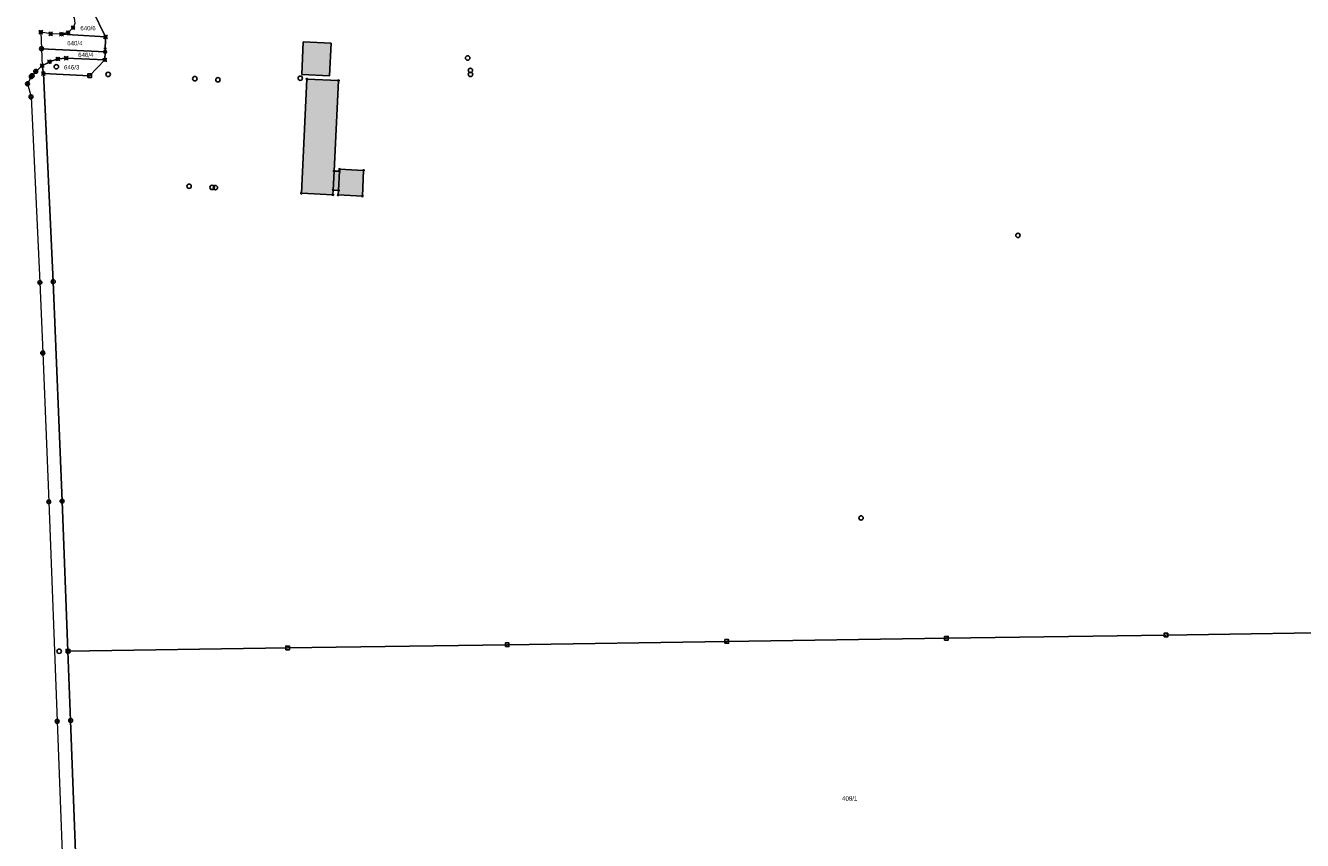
# Model space of a CAD drawing. Header units: millimetres. Extents: x 692199 to 693496, y 5343266 to 5344956.
# Tile 2 of 11: x 692217 to 692799, y 5343645 to 5344017. Entities that reach past the tile are written whole.
import ezdxf
from ezdxf.enums import TextEntityAlignment as Align

# ---------------------------------------------------------------- set-up
doc = ezdxf.new("R2010")
doc.units = ezdxf.units.MM
for name, color, linetype in [('bauwerke', 253, 'Continuous'), ('bauwerke_Umring', 5, 'Continuous'), ('besondererGebaeudepunkt_genau', 72, 'Continuous'), ('besondererGebaeudepunkt_sonstiger', 50, 'Continuous'), ('flurstuecksnummer', 250, 'Continuous'), ('gebaeude_GebaeudeFuerOeffentlicheZwecke', 252, 'Continuous'), ('gebaeude_Umring', 10, 'Continuous'), ('grenzpunkt_genau', 4, 'Continuous'), ('katasterfestpunkt', 140, 'Continuous')]:
    doc.layers.add(name, color=color, linetype=linetype)
doc.layers.add('flurstueck', color=72, linetype='Continuous', lineweight=0)
doc.styles.add('flurstuecksnummer', font='arial.ttf')

# ---------------------------------------------------------------- blocks, each defined once
blk = doc.blocks.new('ABM_1400')
for p, q in [((-0.43, 0.43), (-0.85, 0.85)), ((0.85, 0.85), (0.43, 0.43)), ((-0.43, -0.43), (-0.85, -0.85)), ((0.85, -0.85), (0.43, -0.43))]:
    blk.add_line(p, q)
blk.add_circle((0, 0), 0.61)
blk = doc.blocks.new('ABM_1000')
for radius in [0.882, 0.206]:
    blk.add_circle((0, 0), radius)
blk = doc.blocks.new('ABM_1110')
blk.add_lwpolyline([(-0.83, -0.83), (0.83, -0.83), (0.83, 0.83), (-0.83, 0.83), (-0.83, -0.83)])
blk = doc.blocks.new('ABM_1300')
for p, q in [((0.62, 1.53), (-0.62, 1.53)), ((0, 0.61), (0, 1.53))]:
    blk.add_line(p, q)
blk.add_circle((0, 0), 0.609)
blk = doc.blocks.new('Gebaeudepunkt')
blk.add_circle((0, 0), 0.3)
blk = doc.blocks.new('Aufnahmepunkt')
blk.add_circle((0, 0), 1)

msp = doc.modelspace()

# ---------------------------------------------------------------- hatches: boundary and pattern name
at = {"layer": 'bauwerke'}
msp.add_hatch(color=253, dxfattribs=at).paths.add_polyline_path([(692343.2, 5343994.25), (692355.83, 5343993.64), (692356.54, 5344008.46), (692343.87, 5344009.06), (692343.2, 5343994.25)])
at = {"layer": 'gebaeude_GebaeudeFuerOeffentlicheZwecke'}
for points in [[(692343.01, 5343940.16), (692357.37, 5343939.45), (692357.51, 5343941.57), (692357.93, 5343950.24), (692359.98, 5343991.44), (692345.56, 5343992.14), (692343.01, 5343940.16)], [(692357.51, 5343941.57), (692359.98, 5343941.43), (692360.36, 5343950.14), (692357.93, 5343950.24), (692357.51, 5343941.57)], [(692359.83, 5343939.38), (692370.82, 5343938.83), (692371.38, 5343950.57), (692360.4, 5343951.1), (692360.36, 5343950.14), (692359.98, 5343941.43), (692359.83, 5343939.38)]]:
    msp.add_hatch(color=252, dxfattribs=at).paths.add_polyline_path(points)

# ---------------------------------------------------------------- linework, layer by layer
at = {"layer": 'bauwerke_Umring'}
msp.add_lwpolyline([(692343.2, 5343994.25), (692355.83, 5343993.64), (692356.54, 5344008.46), (692343.87, 5344009.06), (692343.2, 5343994.25)], dxfattribs=at)
at = {"layer": 'flurstueck'}
for points in [[(692223.33, 5344056.99), (692232.01, 5344029.27), (692237.43, 5344022.99), (692239.62, 5344020.09), (692239.8, 5344017.37), (692239.06, 5344015.54), (692236.83, 5344013.28), (692233.8, 5344012.56), (692253.86, 5344011.32), (692247.92, 5344023.53), (692223.33, 5344056.99)], [(692247.92, 5344023.53), (692253.86, 5344011.32), (692253.65, 5344004.49), (692253.54, 5344000.84), (692246.62, 5343993.66), (692225.54, 5343994.65), (692230.05, 5343899.88), (692234.07, 5343799.93), (692236.74, 5343731.63), (692336.74, 5343733.1), (692436.72, 5343734.56), (692536.71, 5343736.04), (692636.7, 5343737.51), (692736.69, 5343738.98), (692833.87, 5343740.41), (692909.16, 5343741.52), (692929.45, 5343741.83), (692934.47, 5343841.9), (692935.06, 5343853.42), (692939.42, 5343940.25), (692944.44, 5344040.12)], [(692224.42, 5344013.48), (692224.69, 5344005.96), (692253.65, 5344004.49), (692253.86, 5344011.32), (692233.8, 5344012.56), (692228.89, 5344012.74), (692224.42, 5344013.48)], [(692224.69, 5344005.96), (692224.96, 5343998.21), (692228.3, 5344000.04), (692232.17, 5344001.28), (692235.92, 5344001.66), (692253.54, 5344000.84), (692253.65, 5344004.49), (692224.69, 5344005.96)], [(692224.96, 5343998.21), (692225.54, 5343994.65), (692246.62, 5343993.66), (692253.54, 5344000.84), (692235.92, 5344001.66), (692232.17, 5344001.28), (692228.3, 5344000.04), (692224.96, 5343998.21)], [(692241.72, 5343600.07), (692237.97, 5343700.07), (692236.74, 5343731.63), (692234.07, 5343799.93), (692230.05, 5343899.88), (692225.54, 5343994.65), (692224.96, 5343998.21), (692222.06, 5343995.65), (692220.43, 5343993.68), (692220.04, 5343993.22), (692218.31, 5343990.01)], [(692218.31, 5343990.01), (692219.92, 5343984), (692223.96, 5343899.47), (692225.27, 5343867.41), (692228.03, 5343799.65), (692231.83, 5343699.68), (692235.65, 5343599.85)], [(692833.87, 5343740.41), (692736.69, 5343738.98), (692636.7, 5343737.51), (692536.71, 5343736.04), (692436.72, 5343734.56), (692336.74, 5343733.1), (692236.74, 5343731.63)], [(692236.74, 5343731.63), (692237.97, 5343700.07), (692241.72, 5343600.07), (692243.19, 5343562.76), (692251.45, 5343563.07), (692259.15, 5343364.26), (692260.51, 5343324.21), (692260.98, 5343303.53), (692261.1, 5343283.09), (692261.13, 5343268.01), (692305.58, 5343270.75), (692327.21, 5343272.12), (692358.22, 5343592.06), (692399.82, 5343605.09), (692686.43, 5343611.3), (692813.23, 5343608.78)]]:
    msp.add_lwpolyline(points, dxfattribs=at)
at = {"layer": 'gebaeude_Umring'}
for points in [[(692343.01, 5343940.16), (692357.37, 5343939.45), (692357.51, 5343941.57), (692357.93, 5343950.24), (692359.98, 5343991.44), (692345.56, 5343992.14), (692343.01, 5343940.16)], [(692357.51, 5343941.57), (692359.98, 5343941.43), (692360.36, 5343950.14), (692357.93, 5343950.24), (692357.51, 5343941.57)], [(692359.83, 5343939.38), (692370.82, 5343938.83), (692371.38, 5343950.57), (692360.4, 5343951.1), (692360.36, 5343950.14), (692359.98, 5343941.43), (692359.83, 5343939.38)]]:
    msp.add_lwpolyline(points, dxfattribs=at)

# ---------------------------------------------------------------- block references
at = {"layer": 'besondererGebaeudepunkt_genau'}
for p in [(692345.56, 5343992.14), (692359.98, 5343991.44), (692357.93, 5343950.24), (692360.4, 5343951.1), (692371.38, 5343950.57), (692357.51, 5343941.57), (692359.98, 5343941.43), (692343.01, 5343940.16), (692357.37, 5343939.45), (692359.83, 5343939.38), (692370.82, 5343938.83)]:
    msp.add_blockref('Gebaeudepunkt', p, dxfattribs=at)
at = {"layer": 'besondererGebaeudepunkt_sonstiger'}
msp.add_blockref('Gebaeudepunkt', (692360.36, 5343950.14), dxfattribs=at)
at = {"layer": 'grenzpunkt_genau'}
for name, p in [('ABM_1400', (692239.06, 5344015.54)), ('ABM_1400', (692224.42, 5344013.48)), ('ABM_1400', (692228.89, 5344012.74)), ('ABM_1400', (692233.8, 5344012.56)), ('ABM_1400', (692236.83, 5344013.28)), ('ABM_1400', (692253.86, 5344011.32)), ('ABM_1000', (692224.69, 5344005.96)), ('ABM_1300', (692253.65, 5344004.49)), ('ABM_1400', (692224.96, 5343998.21)), ('ABM_1400', (692228.3, 5344000.04)), ('ABM_1400', (692232.17, 5344001.28)), ('ABM_1400', (692235.92, 5344001.66)), ('ABM_1400', (692253.54, 5344000.84)), ('ABM_1000', (692220.04, 5343993.22)), ('ABM_1000', (692220.43, 5343993.68)), ('ABM_1000', (692222.06, 5343995.65)), ('ABM_1400', (692225.54, 5343994.65)), ('ABM_1110', (692246.62, 5343993.66)), ('ABM_1000', (692218.31, 5343990.01)), ('ABM_1000', (692219.92, 5343984)), ('ABM_1000', (692223.96, 5343899.47)), ('ABM_1000', (692230.05, 5343899.88)), ('ABM_1000', (692225.27, 5343867.41)), ('ABM_1000', (692228.03, 5343799.65)), ('ABM_1000', (692234.07, 5343799.93)), ('ABM_1110', (692636.7, 5343737.51)), ('ABM_1110', (692736.69, 5343738.98)), ('ABM_1110', (692236.74, 5343731.63)), ('ABM_1110', (692336.74, 5343733.1)), ('ABM_1110', (692436.72, 5343734.56)), ('ABM_1110', (692536.71, 5343736.04)), ('ABM_1000', (692231.83, 5343699.68)), ('ABM_1000', (692237.97, 5343700.07))]:
    msp.add_blockref(name, p, dxfattribs=at)
at = {"layer": 'katasterfestpunkt'}
for p in [(692231.44, 5343997.73), (692418.74, 5344001.73), (692255.06, 5343994.24), (692294.52, 5343992.32), (692342.51, 5343992.52), (692419.97, 5343996.08), (692420.03, 5343994.25), (692305.01, 5343991.8), (692291.91, 5343943.34), (692302.4, 5343942.78), (692303.89, 5343942.7), (692669.29, 5343920.94), (692597.84, 5343792.28), (692232.74, 5343731.58)]:
    msp.add_blockref('Aufnahmepunkt', p, dxfattribs=at)

# ---------------------------------------------------------------- texts
at = {"layer": 'flurstuecksnummer', "style": 'flurstuecksnummer'}
for s, p in [('640/6', (692245.87, 5344015.33)), ('640/4', (692239.89, 5344008.49)), ('646/4', (692244.88, 5344003.11)), ('646/3', (692238.44, 5343997.5)), ('408/1', (692592.71, 5343664.57))]:
    msp.add_text(s, height=2, dxfattribs=at).set_placement(p, align=Align.MIDDLE_CENTER)

doc.saveas('drawing.dxf')
